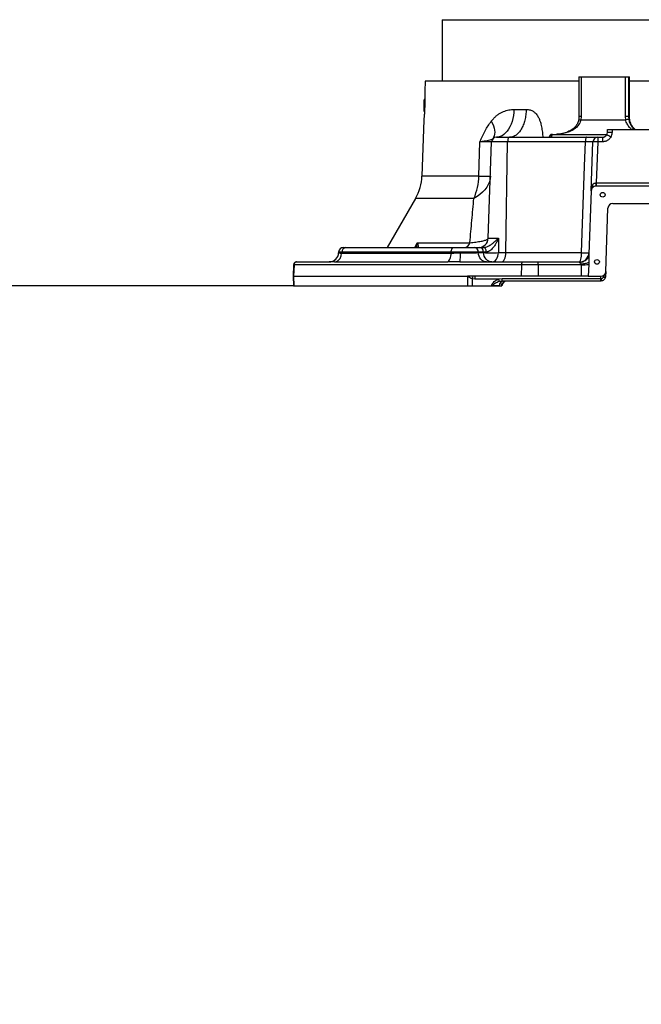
# Model space of a CAD drawing. Header units: millimetres. Extents: x -1 to 10933, y 0 to 7722.
# Tile 13 of 122: x 3291 to 3939, y 775 to 1801. Entities that reach past the tile are written whole.
import ezdxf

# ---------------------------------------------------------------- set-up
doc = ezdxf.new("R2010")
doc.units = ezdxf.units.MM
doc.header["$LTSCALE"] = 13
doc.header["$PDSIZE"] = -1
doc.dimstyles.new('efort-st-1', dxfattribs={"dimtxt": 100, "dimasz": 100, "dimexe": 1.25, "dimexo": 0.625, "dimtad": 1, "dimdec": 0, "dimdsep": 46, "dimtxsty": 'Standard', "dimcen": 2.5, "dimclrd": 3, "dimclre": 3, "dimadec": 0, "dimazin": 0, "dimtfac": 1, "dimtmove": 0, "dimatfit": 3, "dimfxl": 1, "dimarcsym": 0})

# ---------------------------------------------------------------- blocks, each defined once
blk = doc.blocks.new('*D132')
at = {"color": 3, "lineweight": -2}
for p, q in [((761, 2419.6), (761, 274.6)), ((3953.8, 1526.1), (3953.8, 274.6)), ((3853.8, 275.8), (861, 275.8))]:
    blk.add_line(p, q, dxfattribs=at)
at = {"color": 3}
for points in [[(861, 292.5), (861, 259.2), (761, 275.8)], [(3853.8, 259.2), (3853.8, 292.5), (3953.8, 275.8)]]:
    blk.add_solid(points, dxfattribs=at)
at = {"layer": 'Defpoints', "color": 0}
for p in [(761, 2420.2), (3953.8, 1526.8), (761, 275.8)]:
    blk.add_point(p, dxfattribs=at)
at = {"color": 0, "insert": (2357.4, 326.5), "char_height": 100, "attachment_point": 5}
blk.add_mtext('3193', dxfattribs=at)
blk = doc.blocks.new('*D138')
at = {"color": 3, "lineweight": -2}
for p, q in [((3576.4, 1523.9), (675.4, 1523.9)), ((676.7, 1423.9), (676.7, 892.9)), ((2387.6, 792.9), (675.4, 792.9))]:
    blk.add_line(p, q, dxfattribs=at)
at = {"color": 3}
for points in [[(693.3, 1423.9), (660, 1423.9), (676.7, 1523.9)], [(660, 892.9), (693.3, 892.9), (676.7, 792.9)]]:
    blk.add_solid(points, dxfattribs=at)
at = {"layer": 'Defpoints', "color": 0}
for p in [(3577, 1523.9), (676.7, 792.9), (2388.3, 792.9)]:
    blk.add_point(p, dxfattribs=at)
at = {"color": 0, "insert": (626, 1180.2), "char_height": 100, "attachment_point": 5, "rotation": 90}
blk.add_mtext('731', dxfattribs=at)
blk = doc.blocks.new('*D141')
at = {"color": 3, "lineweight": -2}
for p, q in [((3648.2, 5105.2), (671.2, 5105.2)), ((672.5, 5005.2), (672.5, 1623.9)), ((3576.4, 1523.9), (671.2, 1523.9))]:
    blk.add_line(p, q, dxfattribs=at)
at = {"color": 3}
for points in [[(689.1, 5005.2), (655.8, 5005.2), (672.5, 5105.2)], [(655.8, 1623.9), (689.1, 1623.9), (672.5, 1523.9)]]:
    blk.add_solid(points, dxfattribs=at)
at = {"layer": 'Defpoints', "color": 0}
for p in [(3648.8, 5105.2), (672.5, 1523.9), (3577, 1523.9)]:
    blk.add_point(p, dxfattribs=at)
at = {"color": 0, "insert": (621.8, 3343.5), "char_height": 100, "attachment_point": 5, "rotation": 90}
blk.add_mtext('3581', dxfattribs=at)
blk = doc.blocks.new('*D142')
at = {"color": 3, "lineweight": -2}
for p, q in [((3648.2, 5105.2), (470.5, 5105.2)), ((471.7, 892.9), (471.7, 5005.2)), ((2387.6, 792.9), (470.5, 792.9))]:
    blk.add_line(p, q, dxfattribs=at)
at = {"color": 3}
for points in [[(488.4, 5005.2), (455.1, 5005.2), (471.7, 5105.2)], [(455.1, 892.9), (488.4, 892.9), (471.7, 792.9)]]:
    blk.add_solid(points, dxfattribs=at)
at = {"layer": 'Defpoints', "color": 0}
for p in [(471.7, 5105.2), (3648.8, 5105.2), (2388.3, 792.9)]:
    blk.add_point(p, dxfattribs=at)
at = {"color": 0, "insert": (421.1, 2938.8), "char_height": 100, "attachment_point": 5, "rotation": 90}
blk.add_mtext('4312', dxfattribs=at)
blk = doc.blocks.new('*D145')
at = {"color": 3, "lineweight": -2}
for p, q in [((3649.4, 2197.9), (5395.1, 2197.9)), ((5393.8, 1623.9), (5393.8, 2097.9)), ((4304.1, 1523.9), (5395.1, 1523.9))]:
    blk.add_line(p, q, dxfattribs=at)
at = {"color": 3}
for points in [[(5410.5, 2097.9), (5377.2, 2097.9), (5393.8, 2197.9)], [(5377.2, 1623.9), (5410.5, 1623.9), (5393.8, 1523.9)]]:
    blk.add_solid(points, dxfattribs=at)
at = {"layer": 'Defpoints', "color": 0}
for p in [(3648.8, 2197.9), (5393.8, 2197.9), (4303.5, 1523.9)]:
    blk.add_point(p, dxfattribs=at)
at = {"color": 0, "insert": (5343.2, 1839.5), "char_height": 100, "attachment_point": 5, "rotation": 90}
blk.add_mtext('674', dxfattribs=at)
blk = doc.blocks.new('*D152')
at = {"color": 3, "lineweight": -2}
for p, q in [((3648.8, 3478.6), (3648.8, 4261.7)), ((3853.8, 4260.4), (3748.8, 4260.4)), ((3953.8, 1527.4), (3953.8, 4261.7))]:
    blk.add_line(p, q, dxfattribs=at)
at = {"color": 3}
for points in [[(3748.8, 4277.1), (3748.8, 4243.8), (3648.8, 4260.4)], [(3853.8, 4243.8), (3853.8, 4277.1), (3953.8, 4260.4)]]:
    blk.add_solid(points, dxfattribs=at)
at = {"layer": 'Defpoints', "color": 0}
for p in [(3648.8, 4260.4), (3648.8, 3477.9), (3953.8, 1526.8)]:
    blk.add_point(p, dxfattribs=at)
at = {"color": 0, "insert": (3801.3, 4311.1), "char_height": 100, "attachment_point": 5}
blk.add_mtext('305', dxfattribs=at)

msp = doc.modelspace()

# ---------------------------------------------------------------- linework, layer by layer
at = {"color": 7, "linetype": 'Continuous', "lineweight": 25}
for p, q in [((3731.6, 1801.4), (3731.6, 1737.4)), ((3731.6, 1801.4), (3737.4, 1801.4)), ((3737.4, 1801.4), (4176, 1801.4)), ((3713.8, 1737.4), (3713.4, 1726.9)), ((3874.1, 1737.4), (3713.8, 1737.4)), ((3874.1, 1741.9), (3874.1, 1700.4)), ((3874.1, 1741.9), (3876.3, 1741.9)), ((3876.3, 1741.9), (3876.3, 1700.4)), ((3876.3, 1741.9), (3922.5, 1741.9)), ((3922.5, 1700.4), (3922.5, 1741.9)), ((3922.5, 1741.9), (3925.8, 1741.9)), ((3925.8, 1741.9), (3925.8, 1700.4)), ((3925.8, 1741.9), (3926.6, 1741.9)), ((3926.7, 1700.4), (3926.6, 1741.9)), ((4193.8, 1737.4), (3926.6, 1737.4)), ((3712.8, 1705.9), (3712.8, 1717.9)), ((3806.3, 1707.9), (3819.1, 1707.9)), ((3712.4, 1697), (3710.4, 1638.4)), ((3876.3, 1700.4), (3876, 1696.9)), ((3876, 1696.9), (3922.8, 1696.9)), ((3922.8, 1696.9), (3922.5, 1700.4)), ((3925.8, 1700.4), (3922.5, 1700.4)), ((3925.8, 1700.4), (3926.1, 1697.4)), ((3925.8, 1700.4), (3926.7, 1700.4)), ((3926.7, 1700.4), (3926.7, 1700.4)), ((3903.7, 1683.8), (3903.8, 1686.9)), ((3903.8, 1686.9), (3908.8, 1686.9)), ((3908.8, 1686.9), (3908.7, 1683.8)), ((3908.8, 1686.9), (3983.8, 1686.9)), ((3769.6, 1638.4), (3770.8, 1674.1)), ((3779.5, 1573.6), (3783, 1674.1)), ((3799.7, 1674.1), (3783, 1674.1)), ((3788, 1678.9), (3802, 1678.9)), ((3797.9, 1558.6), (3799.7, 1674.1)), ((3880.8, 1674.1), (3799.7, 1674.1)), ((3802, 1678.9), (3881.8, 1678.9)), ((3843.6, 1679), (3843, 1679)), ((3846, 1681.9), (3846.6, 1681.9)), ((3846.6, 1681.9), (3903.3, 1681.9)), ((3886.9, 1623.1), (3888.6, 1674.1)), ((3893.6, 1674.1), (3892.1, 1631.2)), ((3893.6, 1678.9), (3898.7, 1678.9)), ((3893.6, 1678.9), (3893.6, 1674.1)), ((3898.7, 1674.1), (3893.6, 1674.1)), ((3898.7, 1678.9), (3898.7, 1674.1)), ((3886.9, 1623.1), (3884.5, 1556.9)), ((3892.1, 1627.9), (3891.9, 1627.9)), ((3892, 1631.2), (3892.1, 1631.2)), ((3892.1, 1631.2), (3892.1, 1627.9)), ((3892.1, 1631.2), (4015.5, 1631.2)), ((4015.5, 1627.9), (3892.1, 1627.9)), ((3703.7, 1615.1), (3674.1, 1563.9)), ((3902, 1538.8), (3904.3, 1605.1)), ((3909.3, 1609.9), (3998.3, 1609.9)), ((3779.5, 1573.6), (3790.1, 1573.6)), ((3631, 1563.9), (3743.6, 1563.9)), ((3705.4, 1568.9), (3760.4, 1568.9)), ((3764.8, 1563.9), (3770.4, 1563.9)), ((3623.6, 1559.2), (3623.6, 1558.4)), ((3623.6, 1559.2), (3623.6, 1558.4)), ((3626.8, 1559.1), (3626.8, 1558.1)), ((3740.9, 1559.1), (3626.8, 1559.1)), ((3626.8, 1558.1), (3740.9, 1558.1)), ((3740.9, 1558.1), (3740.9, 1559.1)), ((3769.1, 1559.1), (3769.1, 1558.6)), ((3774.7, 1559.1), (3769.1, 1559.1)), ((3769.1, 1558.6), (3774.7, 1558.6)), ((3774.7, 1558.6), (3774.7, 1559.1)), ((3790.1, 1558.6), (3797.9, 1558.6)), ((3797.9, 1558.6), (3876.8, 1558.6)), ((3884.5, 1556.9), (3884.2, 1548.1)), ((3576.5, 1546), (3576.1, 1533.9)), ((3577.1, 1546), (3576.7, 1533.9)), ((3814.4, 1546), (3577.1, 1546)), ((3579.5, 1548.9), (3579.9, 1548.9)), ((3579.9, 1548.9), (3613.6, 1548.9)), ((3737, 1548.8), (3620.7, 1548.8)), ((3749.9, 1548.9), (3815.4, 1548.9)), ((3814.2, 1533.9), (3814.4, 1546)), ((3831.7, 1546), (3814.4, 1546)), ((3815.4, 1548.9), (3831.7, 1548.9)), ((3831.7, 1546), (3831.7, 1548.9)), ((3831.7, 1548.9), (3874.6, 1548.9)), ((3831.7, 1546), (3831.7, 1533.9)), ((3876.6, 1546), (3831.7, 1546)), ((3874.6, 1548.5), (3874.6, 1548.9)), ((3876.6, 1533.9), (3876.6, 1546)), ((3884.2, 1546.1), (3883.7, 1533.9)), ((3884.2, 1548.1), (3884.2, 1546.1)), ((3576.1, 1533.9), (3576.5, 1523.9)), ((3576.1, 1533.9), (3576.7, 1533.9)), ((3576.7, 1533.9), (3757.9, 1533.9)), ((3576.7, 1533.9), (3577, 1523.9)), ((3763.4, 1533.9), (3757.9, 1533.9)), ((3757.9, 1533.9), (3758, 1523.9)), ((3765.5, 1531), (3762.8, 1531.3)), ((3762.8, 1531.3), (3762.8, 1523.9)), ((3765.5, 1533.9), (3763.4, 1533.9)), ((3814.2, 1533.9), (3765.5, 1533.9)), ((3765.5, 1533.9), (3765.5, 1531)), ((3790.1, 1531), (3765.5, 1531)), ((3794.1, 1531.4), (3790.1, 1531)), ((3896.8, 1531.4), (3794.1, 1531.4)), ((3794.1, 1528.9), (3794.1, 1531.4)), ((3831.7, 1533.9), (3814.2, 1533.9)), ((3876.6, 1533.9), (3831.7, 1533.9)), ((3883.7, 1533.9), (3897, 1533.9)), ((3896.8, 1531.4), (3897, 1531.4)), ((3896.8, 1528.9), (3896.8, 1531.4)), ((3897, 1531.4), (3897, 1533.9)), ((3576.5, 1523.9), (3577, 1523.9)), ((3577, 1523.9), (3758, 1523.9)), ((3758, 1523.9), (3762.8, 1523.9)), ((3762.8, 1523.9), (3783, 1523.9)), ((3783, 1523.9), (3783, 1524.1)), ((3783.9, 1523.9), (3783, 1523.9)), ((3790.8, 1524.1), (3783.9, 1524.1)), ((3783.9, 1524.1), (3783.9, 1523.9)), ((3783.9, 1523.9), (3790.8, 1523.9)), ((3790.8, 1524.1), (3790.8, 1523.9)), ((3790.8, 1523.9), (3793.8, 1523.9)), ((3794.1, 1528.9), (3791.1, 1528.4)), ((3793.8, 1524.1), (3793.8, 1523.9)), ((3896.8, 1528.9), (3794.1, 1528.9)), ((3897.2, 1529), (3896.8, 1528.9))]:
    msp.add_line(p, q, dxfattribs=at)
at = {"color": 8, "linetype": 'Continuous', "lineweight": 25}
for p, q in [((3876.3, 1700.4), (3874.1, 1700.4)), ((3769.6, 1638.4), (3710.4, 1638.4)), ((3764.5, 1615.1), (3703.7, 1615.1)), ((3702.9, 1563.9), (3705.4, 1568.9)), ((3623.6, 1558.4), (3623.6, 1558.4)), ((3577.1, 1546), (3576.5, 1546))]:
    msp.add_line(p, q, dxfattribs=at)
at = {"color": 7, "linetype": 'Continuous', "lineweight": 25, "flags": 128}
for points in [[(3926.7, 1700.4), (3926.6, 1731.5), (3926.6, 1741.9)], [(3806.3, 1707.9), (3806.2, 1704.6), (3805.8, 1701.4), (3805.1, 1698.3), (3804.3, 1695.2), (3803.3, 1692.4), (3802.1, 1689.8), (3800.7, 1687.4), (3799.2, 1685.2), (3797.6, 1683.3), (3795.8, 1681.8), (3793.9, 1680.5), (3792, 1679.7), (3790, 1679.1), (3788, 1678.9)], [(3782.6, 1695.5), (3783.9, 1693.1), (3784.9, 1690.7), (3785.7, 1688.3), (3786.1, 1686.1), (3786.3, 1684), (3786.2, 1682), (3785.8, 1680.2), (3785.1, 1678.6), (3784.2, 1677.2)], [(3802, 1678.9), (3801.5, 1678.8), (3801.1, 1678.6), (3800.7, 1678.1), (3800.4, 1677.5), (3800.1, 1676.8), (3799.9, 1676), (3799.8, 1675.1), (3799.7, 1674.1)], [(3846.6, 1681.9), (3846.4, 1681.9), (3846.2, 1681.7), (3846, 1681.4), (3845.8, 1681.1), (3845.7, 1680.6), (3845.6, 1680.1), (3845.5, 1679.5), (3845.5, 1678.9)], [(3876.8, 1558.6), (3877.2, 1568.9), (3879.9, 1648.8), (3880.8, 1674.1)], [(3881.8, 1678.9), (3881.6, 1678.8), (3881.4, 1678.6), (3881.2, 1678.1), (3881.1, 1677.5), (3880.9, 1676.8), (3880.8, 1676), (3880.8, 1675.1), (3880.8, 1674.1)], [(3781.7, 1638.4), (3781.4, 1635.4), (3780.7, 1632.5), (3779.5, 1629.6), (3778, 1626.9), (3776, 1624.2), (3773.6, 1621.7), (3770.9, 1619.3), (3767.9, 1617.1), (3764.5, 1615.1)], [(3740.9, 1559.1), (3741, 1560.1), (3741.1, 1561), (3741.4, 1561.8), (3741.7, 1562.5), (3742.2, 1563.1), (3742.6, 1563.6), (3743.1, 1563.8), (3743.6, 1563.9)], [(3777.5, 1559.2), (3777.4, 1560.1), (3777.2, 1561), (3777, 1561.8), (3776.6, 1562.6), (3776.2, 1563.1), (3775.7, 1563.6), (3775.1, 1563.8), (3774.6, 1563.9)], [(3737, 1548.8), (3737.8, 1549.4), (3738.5, 1550.1), (3739.2, 1551.1), (3739.8, 1552.3), (3740.3, 1553.6), (3740.6, 1555), (3740.8, 1556.5), (3740.9, 1558.1)], [(3749.9, 1548.9), (3750.1, 1549.1), (3750.2, 1549.6), (3750.3, 1550.5), (3750.4, 1551.7), (3750.5, 1553.1), (3750.5, 1554.8), (3750.6, 1556.6), (3750.6, 1558.4)], [(3777.8, 1548.9), (3776.1, 1549.1), (3774.5, 1549.7), (3773.1, 1550.5), (3771.8, 1551.7), (3770.7, 1553.2), (3769.9, 1554.9), (3769.4, 1556.7), (3769.1, 1558.6)], [(3783.4, 1548.9), (3781.7, 1549.1), (3780.1, 1549.7), (3778.6, 1550.5), (3777.3, 1551.7), (3776.3, 1553.2), (3775.4, 1554.9), (3774.9, 1556.7), (3774.7, 1558.6)], [(3783.4, 1548.9), (3784.6, 1549.1), (3785.9, 1549.7), (3787, 1550.5), (3788, 1551.7), (3788.9, 1553.2), (3789.5, 1554.9), (3789.9, 1556.7), (3790.1, 1558.6)], [(3793.5, 1548.9), (3794.3, 1549.1), (3795.2, 1549.7), (3795.9, 1550.5), (3796.6, 1551.7), (3797.1, 1553.2), (3797.6, 1554.9), (3797.8, 1556.7), (3797.9, 1558.6)], [(3874.6, 1548.9), (3875, 1549.1), (3875.4, 1549.7), (3875.8, 1550.5), (3876.1, 1551.7), (3876.4, 1553.2), (3876.6, 1554.9), (3876.8, 1556.7), (3876.8, 1558.6)], [(3814.4, 1546), (3814.4, 1546.6), (3814.5, 1547.2), (3814.6, 1547.7), (3814.7, 1548.1), (3814.9, 1548.4), (3815, 1548.7), (3815.2, 1548.9), (3815.4, 1548.9)], [(3901.8, 1533.8), (3901.7, 1533.5), (3901.6, 1533.3), (3901.4, 1533.1), (3901, 1533), (3900.7, 1532.8), (3900.2, 1532.7), (3899.7, 1532.7), (3899.2, 1532.6)]]:
    msp.add_lwpolyline(points, dxfattribs=at)
at = {"color": 7, "linetype": 'Continuous', "lineweight": 25}
for centre in [(3898.8, 1618.9), (3892.8, 1548.9)]:
    msp.add_circle(centre, 2.5, dxfattribs=at)
for centre, radius, start, end in [((3713.8, 1717.9), 1, 106.7049, 180), ((3713.8, 1705.9), 1, 180, 220.6503), ((3932.1, 1645.8), 52, 96.6495, 100.3026), ((3898.7, 1683.9), 5, 329.4209, 358), ((3906.2, 1647.9), 35.9, 86.0129, 93.9871), ((3898.7, 1684.1), 10, 329.4209, 358), ((3788, 1673.9), 5, 90, 178), ((3846, 1678.9), 3, 90.0018, 178.5019), ((3846.6, 1678.9), 3, 90.0018, 178.5019), ((3846.1, 1717.1), 38.2, 266.1924, 269.0115), ((3893.6, 1673.9), 5, 90, 178), ((3891.1, 1638.3), 35.9, 86.0129, 93.9871), ((3898.7, 1683.9), 5, 270, 329.4209), ((3885.6, 1644.6), 40.7, 57.7155, 64.6304), ((3660.4, 1640.1), 50, 330, 358), ((3707.2, 1639.8), 62.5, 336.7754, 358.7408), ((3775.7, 1765), 126.7, 267.2508, 272.7492), ((3891.9, 1622.9), 5, 139.2281, 178), ((3885.7, 1627.8), 2.85, 325.9604, 30.0396), ((3891.9, 1622.9), 5, 90, 139.2281), ((3762.6, 1635.2), 129.5, 356.7918, 358.2206), ((3909.3, 1604.9), 5, 90, 178), ((3769.5, 1573.9), 10, 270, 358), ((3628.6, 1558.9), 5, 89.9999, 177.0678), ((3631.5, 1559.3), 4.62, 95.2616, 182.8363), ((3753.7, 1570.9), 7.03, 275.6416, 343.4969), ((3764.5, 1559.3), 4.67, 357.9914, 85.7799), ((3770, 1559.3), 4.67, 357.9914, 85.7799), ((3613.6, 1558.9), 10, 270.0117, 357.1285), ((3613.6, 1558.9), 9.99, 270.0533, 357.2825), ((3616.9, 1557.9), 9.84, 292.7064, 1.0193), ((3782.4, 1694.4), 136, 266.7548, 273.2452), ((3874.6, 1558.9), 10, 270, 358), ((3880.7, 1622.3), 63.9, 266.5007, 273.4993), ((3579.5, 1545.9), 3, 90, 178), ((3580, 1546), 2.91, 91.6586, 179.7151), ((3878.1, 1749.3), 203.3, 269.5918, 271.7153), ((3941.9, 1490), 183.8, 166.159, 166.9915), ((3878.7, 1565.1), 95, 201.0041, 202.6935), ((3897, 1538.9), 5, 270, 358), ((3936.2, 1534.3), 39.3, 184.1962, 187.838), ((3783.5, 1606.3), 82.2, 269.6741, 270.3259), ((3795.8, 1523.9), 5, 90, 178), ((3798.8, 1523.9), 5, 90, 178), ((3798.8, 1524), 4.98, 142.9063, 177.9916)]:
    msp.add_arc(centre, radius, start, end, dxfattribs=at)
at = {"color": 8, "linetype": 'Continuous', "lineweight": 25}
for centre, radius, start, end in [((3876.6, 1704.4), 7.48, 249.1527, 265.7349), ((3798.8, 1523.9), 5, 94.3114, 142.8915)]:
    msp.add_arc(centre, radius, start, end, dxfattribs=at)
at = {"color": 7, "linetype": 'Continuous', "lineweight": 25}
msp.add_ellipse((3891.9, 1622.9), major_axis=(0.34, 9.82), ratio=0.508874, start_param=0.894098, end_param=1.570796, dxfattribs=at)
for points, knots in [([(3713.4, 1726.9), (3713.4, 1726.9), (3713.4, 1727), (3713.4, 1726.7), (3713.5, 1726.1), (3713.5, 1725), (3713.5, 1723.6), (3713.5, 1721.8), (3713.5, 1719.8), (3713.5, 1717.5), (3713.5, 1715.1), (3713.4, 1712.6), (3713.3, 1710.1), (3713.2, 1707.6), (3713.1, 1705.2), (3712.9, 1703.1), (3712.8, 1701.1), (3712.6, 1699.5), (3712.5, 1698.3), (3712.4, 1697.4), (3712.4, 1697), (3712.4, 1697), (3712.4, 1697)], [0, 0, 0, 0, 0.003437, 0.05632, 0.110737, 0.163621, 0.218038, 0.270939, 0.325375, 0.378248, 0.432657, 0.485475, 0.539825, 0.592675, 0.64705, 0.700034, 0.75455, 0.807617, 0.862229, 0.915181, 0.969681, 1, 1, 1, 1]), ([(3782.6, 1695.5), (3783.3, 1696.4), (3784.8, 1698.2), (3787.2, 1700.6), (3789.9, 1702.7), (3793.4, 1704.9), (3798.1, 1706.8), (3802.7, 1707.8), (3805.5, 1707.9), (3806.3, 1707.9)], [0, 0, 0, 0, 0.11705, 0.234121, 0.355549, 0.476987, 0.690727, 0.910098, 1, 1, 1, 1]), ([(3770.8, 1674.1), (3770.8, 1674.1), (3771.2, 1675.1), (3772.1, 1677.1), (3773.9, 1680.9), (3776.3, 1685.5), (3779.2, 1690.8), (3781.5, 1694), (3782.6, 1695.5)], [0, 0, 0, 0, 0.00138, 0.12984, 0.258282, 0.514805, 0.757482, 1, 1, 1, 1]), ([(3873.9, 1697.4), (3873.8, 1696.9), (3873.6, 1695.8), (3873, 1694.2), (3872.1, 1692.5), (3871, 1690.8), (3869.6, 1689.2), (3867.9, 1687.7), (3865.9, 1686.3), (3863.6, 1685), (3861.1, 1683.8), (3858.4, 1682.9), (3855.5, 1682.3), (3852.7, 1682), (3851, 1681.9), (3850.2, 1681.9)], [0, 0, 0, 0, 0.045869, 0.103504, 0.163182, 0.225165, 0.293383, 0.367065, 0.446913, 0.533554, 0.625946, 0.722096, 0.821935, 0.924962, 1, 1, 1, 1]), ([(3876, 1696.9), (3875.8, 1696.2), (3875.4, 1694.7), (3874.4, 1692.7), (3873, 1690.8), (3871.1, 1688.8), (3868.5, 1686.8), (3864.8, 1684.8), (3860.3, 1683.2), (3855.3, 1682.2), (3851.9, 1681.9), (3850.2, 1681.9), (3850.2, 1681.9)], [0, 0, 0, 0, 0.068006, 0.138874, 0.209225, 0.281132, 0.395596, 0.512941, 0.676177, 0.843199, 0.999107, 1, 1, 1, 1]), ([(3874.1, 1700.4), (3874.1, 1699.7), (3874.1, 1698.7), (3873.9, 1697.7), (3873.9, 1697.4)], [0, 0, 0, 0, 0.6966878, 1, 1, 1, 1]), ([(3926.1, 1697.4), (3926.2, 1696.7), (3926.5, 1695.4), (3927, 1693.9), (3927.6, 1692.5), (3928.3, 1691.1), (3929.6, 1689.1), (3930.7, 1687.6), (3931.5, 1687), (3931.6, 1686.9)], [0, 0, 0, 0, 0.153866, 0.31327, 0.345648, 0.518387, 0.69519, 0.974318, 1, 1, 1, 1]), ([(3932.5, 1686.9), (3931.9, 1687.6), (3930.5, 1688.9), (3928.9, 1691.4), (3927.6, 1694.3), (3926.8, 1697.3), (3926.7, 1699.4), (3926.7, 1700.4)], [0, 0, 0, 0, 0.18002, 0.382091, 0.59, 0.792057, 1, 1, 1, 1]), ([(3784.2, 1677.2), (3783.9, 1676.9), (3783.3, 1676.4), (3781.3, 1675.8), (3778.5, 1675.2), (3775.2, 1674.7), (3772.4, 1674.3), (3770.8, 1674.1), (3770.8, 1674.1)], [0, 0, 0, 0, 0.2166, 0.433079, 0.615764, 0.798429, 0.998745, 1, 1, 1, 1]), ([(3783, 1674.1), (3782.9, 1674.1), (3782.8, 1674.1), (3781.7, 1674.1), (3780.1, 1674.1), (3778, 1674.1), (3775.3, 1674.1), (3772.8, 1674.1), (3771, 1674.1), (3770.8, 1674.1)], [0, 0, 0, 0, 0.166461, 0.333517, 0.499978, 0.633476, 0.766974, 0.972377, 1, 1, 1, 1]), ([(3888.6, 1674.1), (3888.5, 1674.1), (3888.3, 1674.1), (3886.6, 1674.2), (3884, 1674.1), (3881.9, 1674.1), (3880.8, 1674.1)], [0, 0, 0, 0, 0.24848, 0.496899, 0.745207, 1, 1, 1, 1]), ([(3881.8, 1678.9), (3882.6, 1678.9), (3884.3, 1678.9), (3886.6, 1678.9), (3888.7, 1678.9), (3890.4, 1678.9), (3891.8, 1678.9), (3892.9, 1678.9), (3893.5, 1678.9), (3893.6, 1678.9), (3893.6, 1678.9)], [0, 0, 0, 0, 0.127397, 0.254794, 0.378959, 0.503124, 0.627344, 0.751565, 0.875782, 1, 1, 1, 1]), ([(3898.7, 1678.9), (3899.3, 1679), (3900.4, 1679.1), (3901.8, 1679.9), (3902.6, 1680.8), (3902.9, 1681.3), (3903, 1681.4), (3903, 1681.4)], [0, 0, 0, 0, 0.324473, 0.648837, 0.93356, 0.974644, 1, 1, 1, 1]), ([(3907.3, 1679), (3907.3, 1678.9), (3906.6, 1677.9), (3905.1, 1676.2), (3902.1, 1674.4), (3899.8, 1674.2), (3898.7, 1674.1)], [0, 0, 0, 0, 0.024864, 0.349826, 0.674907, 1, 1, 1, 1]), ([(3888.2, 1629.2), (3888.3, 1629.5), (3888.6, 1630), (3889.2, 1630.6), (3889.7, 1630.9), (3890.6, 1631.1), (3891.2, 1631.2), (3891.8, 1631.2), (3891.9, 1631.2), (3892, 1631.2)], [0, 0, 0, 0, 0.2282874, 0.3490062, 0.6001034, 0.6321771, 0.9164382, 0.9654895, 1, 1, 1, 1]), ([(3760.4, 1568.9), (3761.1, 1576.7), (3762.4, 1592.2), (3763.8, 1607.5), (3764.5, 1615.1)], [0, 0, 0, 0, 0.49994, 1, 1, 1, 1]), ([(3760.4, 1568.9), (3761.5, 1569), (3763.7, 1569.2), (3766.7, 1569.6), (3769.6, 1570), (3772.2, 1570.5), (3774.4, 1570.9), (3776.2, 1571.4), (3777.6, 1572), (3778.7, 1572.5), (3779.3, 1573), (3779.4, 1573.4), (3779.5, 1573.6)], [0, 0, 0, 0, 0.089556, 0.179783, 0.279231, 0.37869, 0.481168, 0.583655, 0.686418, 0.789186, 0.894592, 1, 1, 1, 1]), ([(3774.6, 1563.9), (3775.1, 1564), (3775.9, 1564), (3777.5, 1564.4), (3779.2, 1565.1), (3781.2, 1566.3), (3783.3, 1567.6), (3785.5, 1569.4), (3787.9, 1571.5), (3789.3, 1572.9), (3790.1, 1573.6), (3790.1, 1573.6)], [0, 0, 0, 0, 0.09945, 0.131126, 0.265549, 0.368129, 0.471064, 0.646147, 0.821615, 0.998876, 1, 1, 1, 1]), ([(3790.1, 1573.6), (3790.1, 1573.6), (3789.7, 1572.5), (3788.7, 1570.4), (3787.1, 1567.3), (3785.4, 1564.7), (3783.8, 1562.7), (3782, 1561), (3780.5, 1560), (3778.9, 1559.3), (3778.1, 1559.3), (3777.5, 1559.2)], [0, 0, 0, 0, 0.0011908, 0.1722414, 0.3456673, 0.5187848, 0.6245872, 0.7301305, 0.8692373, 0.8969985, 1, 1, 1, 1]), ([(3790.1, 1573.6), (3790.1, 1570.4), (3790.1, 1565.4), (3790.1, 1560.4), (3790.1, 1558.6)], [0, 0, 0, 0, 0.643402, 1, 1, 1, 1]), ([(3628.6, 1563.9), (3628.6, 1563.9), (3628.7, 1563.9), (3629.3, 1563.9), (3630.4, 1563.9), (3631, 1563.9)], [0, 0, 0, 0, 0.232887, 0.524758, 1, 1, 1, 1]), ([(3705.4, 1568.9), (3705.4, 1568.9), (3705.7, 1568.5), (3706.1, 1567.4), (3706.5, 1565.8), (3706.6, 1564.7), (3706.3, 1564.1), (3706, 1564), (3705.8, 1563.9)], [0, 0, 0, 0, 0.001544, 0.175345, 0.427211, 0.682556, 0.840197, 1, 1, 1, 1]), ([(3743.6, 1563.9), (3744.4, 1563.9), (3745.8, 1563.9), (3748.2, 1563.9), (3750.8, 1563.9), (3753.3, 1563.9), (3755.8, 1563.9), (3758.2, 1563.9), (3760.4, 1563.9), (3762.8, 1563.9), (3764, 1563.9), (3764.8, 1563.9)], [0, 0, 0, 0, 0.103917, 0.207834, 0.311756, 0.415677, 0.519521, 0.623366, 0.727171, 0.830977, 1, 1, 1, 1]), ([(3770.4, 1563.9), (3770.6, 1563.9), (3771.2, 1563.9), (3772.6, 1563.9), (3773.9, 1563.9), (3774.6, 1563.9)], [0, 0, 0, 0, 0.199788, 0.594175, 1, 1, 1, 1]), ([(3623.6, 1558.4), (3623.7, 1558.4), (3624, 1558.4), (3625, 1558.1), (3626.2, 1558.1), (3626.8, 1558.1)], [0, 0, 0, 0, 0.317148, 0.643412, 1, 1, 1, 1]), ([(3769.1, 1559.1), (3768.6, 1559.1), (3767.7, 1559.1), (3765.7, 1559.2), (3763.2, 1559.2), (3760.3, 1559.2), (3757.1, 1559.2), (3753.8, 1559.2), (3750.4, 1559.2), (3747.1, 1559.2), (3743.8, 1559.1), (3741.9, 1559.1), (3740.9, 1559.1)], [0, 0, 0, 0, 0.084666, 0.169333, 0.273101, 0.376869, 0.480683, 0.584496, 0.688382, 0.792268, 0.896134, 1, 1, 1, 1]), ([(3740.9, 1558.1), (3741.9, 1558.1), (3743.7, 1558.1), (3747, 1558.3), (3749.3, 1558.4), (3750.6, 1558.4)], [0, 0, 0, 0, 0.313303, 0.636129, 1, 1, 1, 1]), ([(3750.6, 1558.4), (3751.2, 1558.4), (3753, 1558.4), (3755.9, 1558.4), (3759.1, 1558.4), (3762.2, 1558.4), (3764.9, 1558.5), (3767.3, 1558.5), (3768.5, 1558.6), (3769.1, 1558.6)], [0, 0, 0, 0, 0.088151, 0.240017, 0.391882, 0.543882, 0.695883, 0.84794, 1, 1, 1, 1]), ([(3777.5, 1559.2), (3776.6, 1559.2), (3775.6, 1559.1), (3774.8, 1559.1), (3774.7, 1559.1)], [0, 0, 0, 0, 0.799578, 1, 1, 1, 1]), ([(3613.6, 1548.9), (3613.6, 1548.9), (3613.6, 1548.9), (3613.6, 1548.9), (3613.7, 1548.9)], [0, 0, 0, 0, 0.8481912, 1, 1, 1, 1]), ([(3620.7, 1548.8), (3619.8, 1548.8), (3617.1, 1548.8), (3615, 1548.9), (3613.6, 1548.9)], [0, 0, 0, 0, 0.367632, 1, 1, 1, 1]), ([(3749.9, 1548.9), (3748.4, 1548.9), (3743.9, 1548.9), (3739.7, 1548.8), (3737, 1548.8)], [0, 0, 0, 0, 0.351052, 1, 1, 1, 1]), ([(3876.5, 1546.5), (3876.4, 1546.7), (3876.1, 1547), (3875.8, 1547.3), (3875.7, 1547.4), (3875.6, 1547.5), (3875.3, 1547.7), (3874.9, 1548), (3874.6, 1548.3), (3874.6, 1548.4), (3874.6, 1548.5), (3874.6, 1548.5)], [0, 0, 0, 0, 0.229384, 0.361139, 0.363088, 0.380292, 0.499298, 0.770444, 0.890706, 0.947391, 1, 1, 1, 1]), ([(3876.6, 1546), (3876.6, 1546.1), (3876.6, 1546.3), (3876.5, 1546.4), (3876.5, 1546.5)], [0, 0, 0, 0, 0.592659, 1, 1, 1, 1]), ([(3762.8, 1531.3), (3762.4, 1531.4), (3761.8, 1531.7), (3760.6, 1532.2), (3759.3, 1533), (3758.3, 1533.6), (3757.9, 1533.9), (3757.9, 1533.9)], [0, 0, 0, 0, 0.176244, 0.355099, 0.672208, 0.996427, 1, 1, 1, 1]), ([(3783, 1524.1), (3783.1, 1524.5), (3783.2, 1525.5), (3784.3, 1526.9), (3785.7, 1528.4), (3787.6, 1529.9), (3789.2, 1530.6), (3790.1, 1531)], [0, 0, 0, 0, 0.109507, 0.287807, 0.49951, 0.711438, 1, 1, 1, 1]), ([(3883.7, 1533.9), (3883.3, 1533.9), (3882.3, 1533.9), (3880.6, 1533.9), (3878.9, 1533.9), (3877.6, 1533.9), (3876.8, 1533.9), (3876.6, 1533.9)], [0, 0, 0, 0, 0.244927, 0.499792, 0.708903, 0.924084, 1, 1, 1, 1]), ([(3897, 1531.4), (3897.1, 1531.4), (3897.4, 1531.5), (3897.9, 1531.6), (3898.5, 1531.8), (3898.9, 1532.2), (3899.1, 1532.5), (3899.2, 1532.6)], [0, 0, 0, 0, 0.096246, 0.353541, 0.5961208, 0.817852, 1, 1, 1, 1]), ([(3901.8, 1533.8), (3901.7, 1533.2), (3901.6, 1532.1), (3900.7, 1530.7), (3899.4, 1529.6), (3898.2, 1529.1), (3897.4, 1529), (3897.2, 1529)], [0, 0, 0, 0, 0.225458, 0.4587464, 0.6877578, 0.9161759, 1, 1, 1, 1]), ([(3899.2, 1532.6), (3899.5, 1533.2), (3900.2, 1534.4), (3901.2, 1535.8), (3901.7, 1537.1), (3901.9, 1538), (3902, 1538.5), (3902, 1538.8), (3902, 1538.8)], [0, 0, 0, 0, 0.2987408, 0.6037254, 0.793064, 0.8941452, 0.9979914, 1, 1, 1, 1]), ([(3901.9, 1536.9), (3901.9, 1536.7), (3901.9, 1535.8), (3901.8, 1534.6), (3901.8, 1533.8)], [0, 0, 0, 0, 0.251819, 1, 1, 1, 1]), ([(3902, 1538.8), (3902, 1538.8), (3902, 1538.7), (3902, 1538.5), (3902, 1538.1), (3901.9, 1537.6), (3901.9, 1537.1), (3901.9, 1536.9)], [0, 0, 0, 0, 0.004317, 0.166665, 0.328994, 0.653095, 1, 1, 1, 1]), ([(3788.4, 1527.4), (3787.4, 1526.9), (3786, 1526.1), (3784.5, 1525.1), (3784, 1524.5), (3783.9, 1524.3), (3783.9, 1524.2), (3783.9, 1524.1)], [0, 0, 0, 0, 0.594412, 0.866974, 0.929411, 0.977618, 1, 1, 1, 1]), ([(3791.1, 1528.4), (3790.3, 1528.2), (3789.4, 1527.9), (3788.6, 1527.4), (3788.4, 1527.4)], [0, 0, 0, 0, 0.827567, 1, 1, 1, 1])]:
    msp.add_open_spline(points, degree=3, knots=knots, dxfattribs=at)
for points in [[(3819.1, 1707.9), (3819, 1706), (3818.8, 1702.1), (3817.7, 1696.7), (3816.1, 1691.6), (3814, 1687.2), (3811.5, 1683.6), (3808.6, 1681), (3805.5, 1679.3), (3803.4, 1679), (3802.3, 1678.9)], [(3874.6, 1548.5), (3875.2, 1548.6), (3876.5, 1548.6), (3878.3, 1549.1), (3880, 1549.9), (3881.6, 1550.9), (3882.8, 1552.2), (3883.8, 1553.6), (3884.4, 1555.2), (3884.5, 1556.3), (3884.5, 1556.9)], [(3884.2, 1548.1), (3883.7, 1548), (3882.7, 1547.6), (3880.8, 1547.2), (3878.7, 1546.8), (3877.3, 1546.6), (3876.5, 1546.5)]]:
    msp.add_open_spline(points, degree=3, dxfattribs=at)
at = {"color": 8, "linetype": 'Continuous', "lineweight": 25}
for points, knots in [([(3819.1, 1707.9), (3819.8, 1707.9), (3821.1, 1707.8), (3823, 1707.4), (3824.8, 1706.8), (3826.3, 1706), (3827.6, 1705), (3829.4, 1703.4), (3830.9, 1701.3), (3832.1, 1699), (3832.8, 1697.5), (3833.8, 1694.9), (3834.9, 1691), (3835.8, 1685.6), (3836.3, 1681.5), (3836.3, 1679.2), (3836.3, 1678.9)], [0, 0, 0, 0, 0.062204, 0.121494, 0.178776, 0.224342, 0.269556, 0.315013, 0.431809, 0.473687, 0.517397, 0.563144, 0.687872, 0.829571, 0.976799, 1, 1, 1, 1]), ([(3929.1, 1686.9), (3928.3, 1687.6), (3927, 1688.8), (3925.4, 1690.8), (3924.3, 1692.7), (3923.3, 1694.7), (3923, 1696.2), (3922.8, 1696.9)], [0, 0, 0, 0, 0.289631, 0.469486, 0.649113, 0.824714, 1, 1, 1, 1]), ([(3704.6, 1563.9), (3704.6, 1564), (3705, 1564.8), (3705.3, 1566.6), (3705.4, 1568.2), (3705.4, 1568.9), (3705.4, 1568.9)], [0, 0, 0, 0, 0.080104, 0.625387, 0.997095, 1, 1, 1, 1]), ([(3626.8, 1559.1), (3626.4, 1559.1), (3625.4, 1559.1), (3624.4, 1559.2), (3623.7, 1559.2), (3623.7, 1559.2), (3623.7, 1559.2)], [0, 0, 0, 0, 0.235658, 0.475819, 0.763252, 1, 1, 1, 1]), ([(3793.8, 1524.1), (3793.8, 1524.3), (3793.7, 1524.5), (3793.4, 1525.3), (3793.1, 1526.1), (3792.7, 1527), (3792.4, 1527.5), (3792.4, 1527.5)], [0, 0, 0, 0, 0.315584, 0.423747, 0.692815, 0.969987, 1, 1, 1, 1])]:
    msp.add_open_spline(points, degree=3, knots=knots, dxfattribs=at)

# ---------------------------------------------------------------- dimensions: what is measured, and where the dimension line sits
at = {"color": 0}
for base, p1, p2, picture, middle in [((471.7, 5105.2), (2388.3, 792.9), (3648.8, 5105.2), '*D142', (471.7, 2938.8)), ((672.5, 1523.9), (3648.8, 5105.2), (3577, 1523.9), '*D141', (672.5, 3343.5)), ((5393.8, 2197.9), (4303.5, 1523.9), (3648.8, 2197.9), '*D145', (5393.8, 1839.5)), ((676.7, 792.9), (3577, 1523.9), (2388.3, 792.9), '*D138', (676.7, 1180.2))]:
    dim = msp.add_linear_dim(base=base, p1=p1, p2=p2, angle=90, dimstyle='efort-st-1', dxfattribs=at)
    dim.commit()
    dim.dimension.update_dxf_attribs({"geometry": picture, "text_midpoint": middle, "dimtype": 160})
for base, p2, picture, middle in [((3648.8, 4260.4), (3648.8, 3477.9), '*D152', (3801.3, 4260.4)), ((761, 275.8), (761, 2420.2), '*D132', (2357.4, 275.8))]:
    dim = msp.add_linear_dim(base=base, p1=(3953.8, 1526.8), p2=p2, dimstyle='efort-st-1', dxfattribs=at)
    dim.commit()
    dim.dimension.update_dxf_attribs({"geometry": picture, "text_midpoint": middle, "dimtype": 160})

doc.saveas('drawing.dxf')
